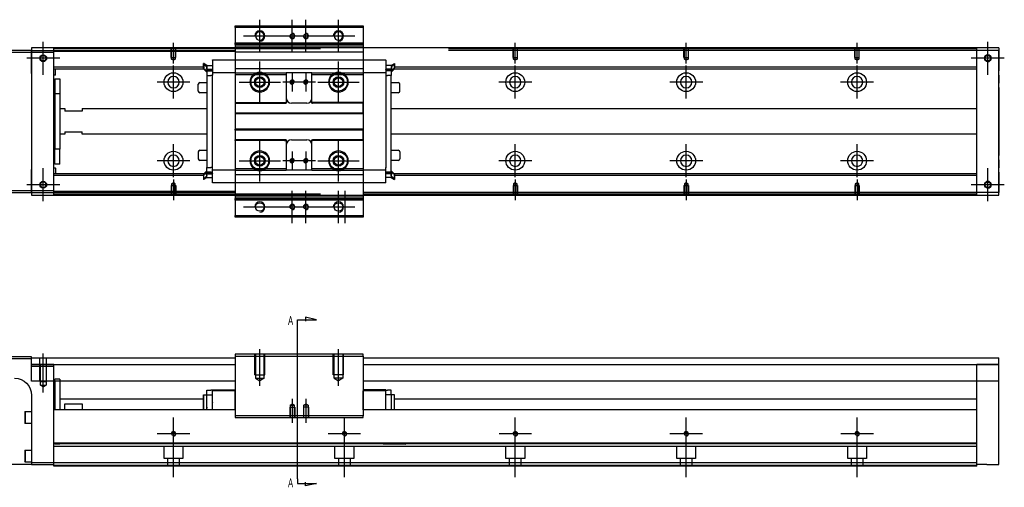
# Model space of a CAD drawing. Header units: millimetres. Extents: x -2774 to 3135, y -1571 to 860.
# Tile 11 of 15: x -2478 to -1902, y -565 to -292. Entities that reach past the tile are written whole.
import ezdxf
from ezdxf.lldxf.tags import DXFTag

# ---------------------------------------------------------------- set-up
doc = ezdxf.new("R2010")
doc.units = ezdxf.units.MM
doc.layers.get('0').update_dxf_attribs({"linetype": 'CONTINUOUS'})
doc.styles.add('CHN', font='msjhbd.ttf')
tags = doc.linetypes.add('DASHED', pattern=[25.72, 12.86, -12.86]).pattern_tags.tags
tags[6:7] = [DXFTag(74, 4), DXFTag(75, 0), DXFTag(340, '0'), DXFTag(46, 0.0), DXFTag(50, 0.0), DXFTag(44, 0.0), DXFTag(45, 0.0)]
tags[4:5] = [DXFTag(74, 4), DXFTag(75, 0), DXFTag(340, '0'), DXFTag(46, 0.0), DXFTag(50, 0.0), DXFTag(44, 0.0), DXFTag(45, 0.0)]

msp = doc.modelspace()

# ---------------------------------------------------------------- linework, layer by layer
at = {"color": 0, "ltscale": 0.2}
for p, q in [((-2337.38, -310.82), (-2337.38, -291.77)), ((-2318.38, -310.82), (-2318.38, -291.77)), ((-2310.38, -310.82), (-2310.38, -291.77)), ((-2291.38, -310.82), (-2291.38, -291.77)), ((-2464.13, -323.94), (-2464.13, -304.64)), ((-2464.13, -323.82), (-2464.13, -304.77)), ((-2387.88, -317.44), (-2387.88, -305.29)), ((-2346.91, -301.29), (-2327.86, -301.29)), ((-2327.91, -301.29), (-2308.86, -301.29)), ((-2319.91, -301.29), (-2300.86, -301.29)), ((-2300.91, -301.29), (-2281.86, -301.29)), ((-2187.88, -317.44), (-2187.88, -305.29)), ((-2087.88, -317.44), (-2087.88, -305.29)), ((-1987.88, -317.44), (-1987.88, -305.29)), ((-1911.38, -323.94), (-1911.38, -304.64)), ((-1911.38, -323.82), (-1911.38, -304.77)), ((-2454.48, -314.29), (-2473.78, -314.29)), ((-2454.61, -314.29), (-2473.66, -314.29)), ((-2337.38, -340.39), (-2337.38, -316.19)), ((-2291.38, -340.39), (-2291.38, -316.19)), ((-1901.73, -314.29), (-1921.03, -314.29)), ((-1901.86, -314.29), (-1920.91, -314.29)), ((-2387.88, -337.94), (-2387.88, -318.64)), ((-2187.88, -337.94), (-2187.88, -318.64)), ((-2087.88, -337.94), (-2087.88, -318.64)), ((-1987.88, -337.94), (-1987.88, -318.64)), ((-2378.23, -328.29), (-2397.53, -328.29)), ((-2349.48, -328.29), (-2325.28, -328.29)), ((-2312.88, -328.29), (-2323.88, -328.29)), ((-2318.38, -322.79), (-2318.38, -333.79)), ((-2304.88, -328.29), (-2315.88, -328.29)), ((-2310.38, -322.79), (-2310.38, -333.79)), ((-2303.48, -328.29), (-2279.28, -328.29)), ((-2178.23, -328.29), (-2197.53, -328.29)), ((-2078.23, -328.29), (-2097.53, -328.29)), ((-1978.23, -328.29), (-1997.53, -328.29)), ((-2337.38, -386.39), (-2337.38, -362.19)), ((-2291.38, -386.39), (-2291.38, -362.19)), ((-2387.88, -383.89), (-2387.88, -364.59)), ((-2187.88, -383.89), (-2187.88, -364.59)), ((-2087.88, -383.89), (-2087.88, -364.59)), ((-1987.88, -383.89), (-1987.88, -364.59)), ((-2378.23, -374.24), (-2397.53, -374.24)), ((-2349.48, -374.29), (-2325.28, -374.29)), ((-2312.88, -374.29), (-2323.88, -374.29)), ((-2318.38, -368.79), (-2318.38, -379.79)), ((-2304.88, -374.29), (-2315.88, -374.29)), ((-2310.38, -368.79), (-2310.38, -379.79)), ((-2303.48, -374.29), (-2279.28, -374.29)), ((-2178.23, -374.24), (-2197.53, -374.24)), ((-2078.23, -374.24), (-2097.53, -374.24)), ((-1978.23, -374.24), (-1997.53, -374.24)), ((-2464.13, -397.94), (-2464.13, -378.64)), ((-2464.13, -397.82), (-2464.13, -378.77)), ((-1911.38, -397.94), (-1911.38, -378.64)), ((-1911.38, -397.82), (-1911.38, -378.77)), ((-2387.88, -385.14), (-2387.88, -397.29)), ((-2187.88, -385.14), (-2187.88, -397.29)), ((-2087.88, -385.14), (-2087.88, -397.29)), ((-1987.88, -385.14), (-1987.88, -397.29)), ((-2454.48, -388.29), (-2473.78, -388.29)), ((-2454.61, -388.29), (-2473.66, -388.29)), ((-2318.38, -410.82), (-2318.38, -391.77)), ((-2310.38, -410.82), (-2310.38, -391.77)), ((-2291.38, -410.82), (-2291.38, -391.77)), ((-2287.38, -410.82), (-2287.38, -391.77)), ((-1901.73, -388.29), (-1921.03, -388.29)), ((-1901.86, -388.29), (-1920.91, -388.29)), ((-2346.91, -401.29), (-2327.86, -401.29)), ((-2327.91, -401.29), (-2308.86, -401.29)), ((-2319.91, -401.29), (-2300.86, -401.29)), ((-2300.91, -401.29), (-2281.86, -401.29)), ((-2464.13, -509.85), (-2464.13, -487.03)), ((-2337.38, -505.89), (-2337.38, -484.44)), ((-2291.38, -505.89), (-2291.38, -484.44)), ((-2318.38, -513.44), (-2318.38, -527.44)), ((-2310.38, -513.44), (-2310.38, -527.44)), ((-2387.88, -543.47), (-2387.88, -524.42)), ((-2287.88, -543.47), (-2287.88, -524.42)), ((-2187.88, -543.47), (-2187.88, -524.42)), ((-2087.88, -543.47), (-2087.88, -524.42)), ((-1987.88, -543.47), (-1987.88, -524.42)), ((-2378.36, -533.94), (-2397.41, -533.94)), ((-2387.88, -559.35), (-2387.88, -533.6)), ((-2278.36, -533.94), (-2297.41, -533.94)), ((-2287.88, -559.35), (-2287.88, -533.6)), ((-2178.36, -533.94), (-2197.41, -533.94)), ((-2187.88, -559.35), (-2187.88, -533.6)), ((-2078.36, -533.94), (-2097.41, -533.94)), ((-2087.88, -559.35), (-2087.88, -533.6)), ((-1978.36, -533.94), (-1997.41, -533.94)), ((-1987.88, -559.35), (-1987.88, -533.6))]:
    msp.add_line(p, q, dxfattribs=at)
at = {"color": 0, "linetype": 'Continuous'}
for p, q in [((-2351.88, -296.29), (-2351.88, -295.29)), ((-2351.88, -295.29), (-2276.88, -295.29)), ((-2351.88, -296.29), (-2351.88, -305.29)), ((-2276.88, -296.29), (-2351.88, -296.29)), ((-2276.88, -295.29), (-2276.88, -296.29)), ((-2276.88, -296.29), (-2276.88, -305.29)), ((-2351.88, -305.29), (-2276.88, -305.29)), ((-2351.88, -306.29), (-2351.88, -305.29)), ((-2276.88, -305.29), (-2276.88, -306.29)), ((-2470.88, -309.79), (-2544.88, -309.79)), ((-2544.88, -310.79), (-2470.88, -310.79)), ((-1904.88, -308.29), (-2470.88, -308.29)), ((-2470.88, -308.29), (-2470.88, -309.79)), ((-2470.88, -310.79), (-2470.88, -309.79)), ((-2470.88, -309.79), (-2470.88, -321.71)), ((-2470.88, -310.79), (-2457.88, -310.79)), ((-2470.88, -323.29), (-2470.88, -310.79)), ((-2457.88, -308.79), (-2457.88, -308.29)), ((-2301.88, -308.79), (-2457.88, -308.79)), ((-2457.88, -309.79), (-2457.88, -308.79)), ((-2457.88, -310.79), (-2457.88, -309.79)), ((-2457.88, -391.79), (-2457.88, -310.79)), ((-2351.88, -306.29), (-2351.88, -308.29)), ((-2276.88, -306.29), (-2351.88, -306.29)), ((-2351.88, -308.29), (-2351.88, -310.79)), ((-2351.88, -310.79), (-2351.88, -391.79)), ((-2276.88, -306.29), (-2276.88, -308.29)), ((-2276.88, -308.29), (-2276.88, -310.79)), ((-2276.88, -310.79), (-2276.88, -391.79)), ((-1917.88, -308.79), (-1917.88, -308.29)), ((-1917.88, -309.79), (-1917.88, -308.79)), ((-1904.88, -309.79), (-1917.88, -309.79)), ((-1917.88, -392.79), (-1917.88, -309.79)), ((-1904.88, -308.29), (-1904.88, -309.79)), ((-1904.88, -392.79), (-1904.88, -309.79)), ((-1904.88, -309.79), (-1904.88, -321.71)), ((-2470.88, -321.71), (-2470.88, -324.19)), ((-1904.88, -324.19), (-1904.88, -321.71)), ((-2470.88, -323.29), (-2470.88, -379.29)), ((-2470.88, -324.19), (-2470.88, -328.89)), ((-2351.88, -323.81), (-2351.88, -340.09)), ((-1904.88, -324.19), (-1904.88, -328.89)), ((-2470.88, -328.89), (-2470.88, -331.37)), ((-2470.88, -331.37), (-2470.88, -371.21)), ((-1904.88, -331.37), (-1904.88, -328.89)), ((-1904.88, -331.37), (-1904.88, -371.21)), ((-2470.88, -371.21), (-2470.88, -373.69)), ((-2470.88, -373.69), (-2470.88, -378.39)), ((-1904.88, -373.69), (-1904.88, -371.21)), ((-1904.88, -373.69), (-1904.88, -378.39)), ((-2470.88, -378.39), (-2470.88, -380.87)), ((-2470.88, -391.79), (-2470.88, -379.29)), ((-1904.88, -380.87), (-1904.88, -378.39)), ((-2470.88, -380.87), (-2470.88, -392.79)), ((-1904.88, -380.87), (-1904.88, -392.79)), ((-2470.88, -391.79), (-2544.88, -391.79)), ((-2544.88, -392.79), (-2470.88, -392.79)), ((-2470.88, -392.79), (-2470.88, -391.79)), ((-2457.88, -391.79), (-2470.88, -391.79)), ((-2470.88, -392.79), (-2457.88, -392.79)), ((-2470.88, -392.79), (-2470.88, -394.29)), ((-2470.88, -394.29), (-1904.88, -394.29)), ((-2457.88, -392.79), (-2457.88, -391.79)), ((-2457.88, -393.79), (-2457.88, -392.79)), ((-2301.88, -393.79), (-2457.88, -393.79)), ((-2457.88, -394.29), (-2457.88, -393.79)), ((-2351.88, -391.79), (-2351.88, -394.29)), ((-2351.88, -394.29), (-2351.88, -396.29)), ((-2351.88, -397.29), (-2351.88, -396.29)), ((-2351.88, -396.29), (-2276.88, -396.29)), ((-2351.88, -397.29), (-2351.88, -406.29)), ((-2276.88, -397.29), (-2351.88, -397.29)), ((-2276.88, -391.79), (-2276.88, -394.29)), ((-2276.88, -394.29), (-2276.88, -396.29)), ((-2276.88, -396.29), (-2276.88, -397.29)), ((-2276.88, -397.29), (-2276.88, -406.29)), ((-1904.88, -392.79), (-1917.88, -392.79)), ((-1917.88, -393.79), (-1917.88, -392.79)), ((-1917.88, -394.29), (-1917.88, -393.79)), ((-1904.88, -394.29), (-1904.88, -392.79)), ((-2351.88, -407.29), (-2351.88, -406.29)), ((-2351.88, -406.29), (-2276.88, -406.29)), ((-2276.88, -407.29), (-2351.88, -407.29)), ((-2276.88, -406.29), (-2276.88, -407.29)), ((-2470.88, -488.94), (-2544.88, -488.94)), ((-2470.88, -489.94), (-2470.88, -488.94)), ((-2470.88, -489.44), (-2351.88, -489.44)), ((-2351.88, -487.44), (-2351.88, -488.44)), ((-2276.88, -487.44), (-2351.88, -487.44)), ((-2351.88, -488.44), (-2276.88, -488.44)), ((-2351.88, -488.44), (-2351.88, -523.44)), ((-2276.88, -488.44), (-2276.88, -487.44)), ((-2276.88, -488.44), (-2276.88, -523.44)), ((-2276.88, -489.44), (-1904.88, -489.44)), ((-1904.88, -551.94), (-1904.88, -489.44)), ((-2544.88, -489.94), (-2470.88, -489.94)), ((-2470.88, -503.21), (-2470.88, -489.94)), ((-2470.88, -493.44), (-2351.88, -493.44)), ((-2276.88, -493.44), (-1904.88, -493.44)), ((-1904.88, -493.44), (-1917.88, -493.44)), ((-2351.88, -503.21), (-2470.88, -503.21)), ((-2457.88, -518.94), (-2457.88, -503.21)), ((-2457.38, -503.21), (-2457.38, -519.94)), ((-2454.38, -503.21), (-2454.38, -519.94)), ((-1904.88, -503.21), (-2276.88, -503.21)), ((-1917.88, -518.94), (-1917.88, -503.21)), ((-2470.88, -511.44), (-2470.88, -550.94)), ((-2370.23, -519.94), (-2370.23, -511.19)), ((-2370.23, -511.19), (-2370.13, -511.19)), ((-2370.13, -519.94), (-2370.13, -511.19)), ((-2370.13, -511.19), (-2368.33, -511.19)), ((-2368.33, -511.19), (-2368.33, -508.49)), ((-2368.33, -508.49), (-2366.13, -508.49)), ((-2368.33, -511.19), (-2365.13, -511.19)), ((-2368.33, -519.94), (-2368.33, -511.19)), ((-2365.13, -508.49), (-2366.13, -508.49)), ((-2365.13, -508.22), (-2351.88, -507.99)), ((-2365.13, -508.79), (-2365.13, -508.22)), ((-2351.88, -508.79), (-2365.13, -508.79)), ((-2365.13, -515.45), (-2365.13, -508.79)), ((-2351.88, -508.79), (-2351.88, -508.22)), ((-2351.88, -515.45), (-2351.88, -508.79)), ((-2263.63, -508.22), (-2276.88, -507.99)), ((-2263.63, -508.79), (-2276.88, -508.79)), ((-2276.88, -519.94), (-2276.88, -508.79)), ((-2263.63, -508.79), (-2263.63, -508.22)), ((-2263.63, -508.49), (-2262.63, -508.49)), ((-2263.63, -519.94), (-2263.63, -508.79)), ((-2260.43, -511.19), (-2263.63, -511.19)), ((-2260.43, -508.49), (-2262.63, -508.49)), ((-2260.43, -511.19), (-2260.43, -508.49)), ((-2258.63, -511.19), (-2260.43, -511.19)), ((-2260.43, -511.19), (-2260.43, -518.44)), ((-2258.63, -519.94), (-2258.63, -511.19)), ((-2258.53, -511.19), (-2258.63, -511.19)), ((-2258.53, -519.94), (-2258.53, -511.19)), ((-2454.37, -513.44), (-2370.13, -513.44)), ((-2451.38, -516.44), (-2441.38, -516.44)), ((-2451.38, -519.94), (-2451.38, -516.44)), ((-2441.38, -516.44), (-2441.38, -519.94)), ((-2365.13, -515.45), (-2365.13, -515.67)), ((-2365.13, -519.94), (-2365.13, -515.67)), ((-2351.88, -515.45), (-2351.88, -515.67)), ((-2351.88, -519.94), (-2351.88, -515.67)), ((-2258.63, -513.44), (-1917.88, -513.44)), ((-2474.88, -521.12), (-2474.63, -520.87)), ((-2474.88, -521.12), (-2474.88, -524.37)), ((-2474.63, -520.87), (-2470.88, -520.87)), ((-2474.63, -520.87), (-2474.63, -524.37)), ((-2457.88, -519.94), (-2457.88, -518.94)), ((-2351.88, -519.94), (-2457.88, -519.94)), ((-2457.88, -539.39), (-2457.88, -519.94)), ((-2276.88, -523.44), (-2351.88, -523.44)), ((-2351.88, -523.44), (-2351.88, -524.44)), ((-1917.88, -519.94), (-2276.88, -519.94)), ((-2276.88, -524.44), (-2276.88, -523.44)), ((-1917.88, -519.94), (-1917.88, -518.94)), ((-1917.88, -539.39), (-1917.88, -519.94)), ((-2474.88, -524.37), (-2474.88, -527.62)), ((-2474.63, -527.87), (-2474.88, -527.62)), ((-2474.63, -524.37), (-2474.63, -527.87)), ((-2470.88, -527.87), (-2474.63, -527.87)), ((-2351.88, -524.44), (-2276.88, -524.44)), ((-1917.88, -539.39), (-2457.88, -539.39)), ((-2457.88, -539.89), (-2457.88, -539.39)), ((-2457.88, -550.94), (-2457.88, -539.89)), ((-1917.88, -539.89), (-1917.88, -539.39)), ((-1917.88, -550.94), (-1917.88, -539.89)), ((-2474.88, -543.69), (-2474.63, -543.44)), ((-2474.88, -543.69), (-2474.88, -546.94)), ((-2474.88, -546.94), (-2474.88, -550.19)), ((-2474.63, -543.44), (-2470.88, -543.44)), ((-2474.63, -543.44), (-2474.63, -546.94)), ((-2474.63, -546.94), (-2474.63, -550.44)), ((-2470.88, -551.94), (-2530.88, -551.94)), ((-2474.63, -550.44), (-2474.88, -550.19)), ((-2470.88, -550.44), (-2474.63, -550.44)), ((-2470.88, -550.94), (-2470.88, -551.94)), ((-2457.88, -550.94), (-2470.88, -550.94)), ((-2470.88, -551.94), (-2457.88, -551.94)), ((-1917.88, -550.94), (-2457.88, -550.94)), ((-2457.88, -552.94), (-2457.88, -550.94)), ((-1917.88, -552.94), (-2457.88, -552.94)), ((-1917.88, -552.94), (-1917.88, -550.94)), ((-1911.88, -551.94), (-1917.88, -551.94)), ((-1911.88, -551.94), (-1904.88, -551.94))]:
    msp.add_line(p, q, dxfattribs=at)
at = {"color": 0, "linetype": 'DASHED'}
for p, q in [((-2470.88, -309.79), (-2351.88, -309.79)), ((-2351.88, -310.29), (-2457.88, -310.29)), ((-2276.88, -306.29), (-2351.88, -306.29)), ((-2276.88, -307.29), (-2351.88, -307.29)), ((-2276.88, -310.79), (-2351.88, -310.79)), ((-1917.88, -308.79), (-2226.88, -308.79)), ((-1917.88, -309.79), (-2226.88, -309.79)), ((-2365.13, -315.38), (-2365.13, -315.33)), ((-2365.13, -315.38), (-2365.13, -320.69)), ((-2263.63, -315.38), (-2263.63, -315.33)), ((-2263.63, -315.38), (-2263.63, -320.69)), ((-2370.13, -317.42), (-2370.23, -317.42)), ((-2370.23, -319.95), (-2370.23, -317.42)), ((-2370.23, -317.52), (-2368.33, -319.5)), ((-2370.23, -320.31), (-2370.23, -319.95)), ((-2370.23, -320.31), (-2370.13, -320.31)), ((-2370.23, -320.41), (-2370.23, -320.31)), ((-2368.33, -322.39), (-2370.23, -320.41)), ((-2368.33, -318.57), (-2370.13, -317.42)), ((-2370.13, -317.42), (-2370.13, -319.95)), ((-2370.13, -320.31), (-2370.13, -319.95)), ((-2370.13, -320.31), (-2368.33, -321.46)), ((-2368.33, -318.57), (-2365.13, -318.57)), ((-2368.33, -320.56), (-2368.33, -321.61)), ((-2368.33, -321.46), (-2365.13, -321.46)), ((-2366.13, -321.61), (-2368.33, -321.61)), ((-2368.33, -321.61), (-2368.33, -324.31)), ((-2365.13, -321.61), (-2365.63, -321.61)), ((-2365.13, -320.81), (-2365.13, -320.69)), ((-2365.13, -320.81), (-2365.13, -322.81)), ((-2365.13, -322.11), (-2365.13, -322.11)), ((-2351.88, -320.32), (-2276.88, -320.32)), ((-2260.43, -318.57), (-2263.63, -318.57)), ((-2263.62, -319.61), (-2263.63, -319.61)), ((-2263.63, -320.81), (-2263.63, -320.69)), ((-2263.63, -320.81), (-2263.63, -320.69)), ((-2263.63, -320.81), (-2263.63, -322.81)), ((-2260.43, -321.46), (-2263.63, -321.46)), ((-2263.63, -322.11), (-2263.63, -322.11)), ((-2260.31, -320.61), (-2263.62, -320.61)), ((-2260.43, -318.57), (-2258.63, -317.42)), ((-2258.53, -317.52), (-2260.43, -319.5)), ((-2258.63, -320.31), (-2260.43, -321.46)), ((-2260.43, -322.39), (-2258.53, -320.41)), ((-2260.43, -320.56), (-2260.43, -321.61)), ((-2260.43, -321.61), (-2260.43, -324.31)), ((-2258.63, -317.42), (-2258.53, -317.42)), ((-2258.63, -317.42), (-2258.63, -319.95)), ((-2258.63, -320.31), (-2258.63, -319.95)), ((-2258.53, -320.31), (-2258.63, -320.31)), ((-2258.53, -319.95), (-2258.53, -317.42)), ((-2258.53, -320.31), (-2258.53, -319.95)), ((-2258.53, -320.41), (-2258.53, -320.31)), ((-2368.33, -324.31), (-2366.13, -324.31)), ((-2365.13, -324.31), (-2366.13, -324.31)), ((-2365.13, -322.81), (-2365.13, -323.54)), ((-2365.13, -323.54), (-2365.13, -324.27)), ((-2351.88, -322.81), (-2351.88, -323.81)), ((-2322.13, -322.81), (-2321.88, -322.81)), ((-2322.13, -323.81), (-2321.88, -323.81)), ((-2321.88, -322.81), (-2321.88, -323.81)), ((-2306.88, -322.81), (-2321.88, -322.81)), ((-2306.88, -323.81), (-2306.88, -322.81)), ((-2263.63, -322.81), (-2263.63, -323.54)), ((-2263.63, -323.54), (-2263.63, -324.27)), ((-2263.63, -324.31), (-2262.63, -324.31)), ((-2260.43, -324.31), (-2262.63, -324.31)), ((-2373.38, -333.51), (-2373.38, -329.51)), ((-2373.38, -329.51), (-2373.38, -329.51)), ((-2372.38, -328.51), (-2368.33, -328.51)), ((-2351.91, -331.49), (-2351.88, -331.49)), ((-2260.43, -328.51), (-2256.38, -328.51)), ((-2255.38, -333.51), (-2255.38, -329.51)), ((-2368.33, -334.51), (-2372.38, -334.51)), ((-2256.38, -334.51), (-2260.43, -334.51)), ((-2351.88, -340.09), (-2351.88, -340.64)), ((-2351.88, -340.64), (-2351.88, -346.29)), ((-2276.88, -340.09), (-2276.88, -340.64)), ((-2276.88, -346.29), (-2276.88, -340.64)), ((-2351.88, -346.29), (-2351.88, -346.84)), ((-2351.88, -346.84), (-2351.88, -355.74)), ((-2276.88, -346.84), (-2276.88, -346.29)), ((-2351.88, -356.29), (-2351.88, -355.74)), ((-2351.88, -356.29), (-2351.88, -361.94)), ((-2276.88, -355.74), (-2276.88, -356.29)), ((-2276.88, -361.94), (-2276.88, -356.29)), ((-2351.88, -362.49), (-2351.88, -361.94)), ((-2351.88, -362.49), (-2351.88, -378.77)), ((-2276.88, -361.94), (-2290.63, -361.94)), ((-2276.88, -361.94), (-2276.88, -362.49)), ((-2276.88, -362.49), (-2276.88, -378.77)), ((-2372.38, -368.07), (-2368.33, -368.07)), ((-2373.38, -369.07), (-2373.38, -373.07)), ((-2368.33, -374.07), (-2372.38, -374.07)), ((-2368.33, -380.19), (-2370.23, -382.17)), ((-2368.33, -380.97), (-2368.33, -378.27)), ((-2368.33, -378.27), (-2366.13, -378.27)), ((-2365.13, -378.27), (-2366.13, -378.27)), ((-2365.13, -379.04), (-2365.13, -378.31)), ((-2365.13, -379.77), (-2365.13, -379.04)), ((-2365.13, -381.77), (-2365.13, -379.77)), ((-2351.88, -378.77), (-2351.88, -379.77)), ((-2306.88, -379.77), (-2306.88, -378.77)), ((-2276.88, -378.77), (-2276.88, -379.77)), ((-2263.63, -379.77), (-2263.63, -378.27)), ((-2263.63, -381.77), (-2263.63, -379.77)), ((-2260.43, -380.19), (-2258.53, -382.17)), ((-2370.23, -382.17), (-2370.23, -382.27)), ((-2370.23, -382.27), (-2370.23, -382.63)), ((-2370.23, -382.27), (-2370.13, -382.27)), ((-2370.23, -382.63), (-2370.23, -385.17)), ((-2370.23, -385.07), (-2368.33, -383.09)), ((-2370.13, -385.17), (-2370.23, -385.17)), ((-2370.13, -382.27), (-2368.33, -381.12)), ((-2370.13, -382.27), (-2370.13, -382.63)), ((-2370.13, -385.17), (-2370.13, -382.63)), ((-2368.33, -384.01), (-2370.13, -385.17)), ((-2368.45, -381.97), (-2365.14, -381.97)), ((-2368.33, -382.03), (-2368.33, -380.97)), ((-2366.13, -380.97), (-2368.33, -380.97)), ((-2368.33, -381.12), (-2365.13, -381.12)), ((-2368.33, -384.01), (-2365.13, -384.01)), ((-2365.13, -380.97), (-2365.63, -380.97)), ((-2365.13, -380.47), (-2365.13, -380.47)), ((-2365.13, -387.2), (-2365.13, -381.77)), ((-2365.13, -381.77), (-2365.13, -381.89)), ((-2263.63, -380.47), (-2263.63, -380.47)), ((-2263.63, -380.97), (-2263.13, -380.97)), ((-2260.43, -381.12), (-2263.63, -381.12)), ((-2263.63, -381.77), (-2263.63, -381.89)), ((-2263.63, -381.77), (-2263.63, -381.89)), ((-2260.31, -381.97), (-2263.62, -381.97)), ((-2260.43, -382.03), (-2260.43, -380.97)), ((-2258.63, -382.27), (-2260.43, -381.12)), ((-2258.63, -382.27), (-2258.63, -382.63)), ((-2258.53, -382.27), (-2258.63, -382.27)), ((-2258.53, -382.17), (-2258.53, -382.27)), ((-2258.53, -382.27), (-2258.53, -382.63)), ((-2365.13, -387.2), (-2365.13, -387.25)), ((-1917.88, -392.79), (-2276.88, -392.79)), ((-1917.88, -393.79), (-2276.88, -393.79)), ((-2457.88, -493.44), (-2470.88, -493.44)), ((-2365.13, -518.96), (-2365.13, -518.94)), ((-1917.88, -541.44), (-2457.88, -541.44)), ((-2454.38, -539.94), (-2457.38, -539.94)), ((-2393.38, -548.44), (-2393.38, -541.44)), ((-2382.38, -541.44), (-2382.38, -548.44)), ((-2293.38, -548.44), (-2293.38, -541.44)), ((-2282.38, -541.44), (-2282.38, -548.44)), ((-2265.13, -539.71), (-2251.88, -539.94)), ((-2193.38, -548.44), (-2193.38, -541.44)), ((-2182.38, -541.44), (-2182.38, -548.44)), ((-2093.38, -548.44), (-2093.38, -541.44)), ((-2082.38, -541.44), (-2082.38, -548.44)), ((-1993.38, -548.44), (-1993.38, -541.44)), ((-1982.38, -541.44), (-1982.38, -548.44)), ((-1917.88, -552.44), (-2457.88, -552.44)), ((-2382.38, -548.44), (-2393.38, -548.44)), ((-2391.18, -552.94), (-2391.18, -548.44)), ((-2384.58, -548.44), (-2384.58, -552.94)), ((-2282.38, -548.44), (-2293.38, -548.44)), ((-2291.18, -552.94), (-2291.18, -548.44)), ((-2284.58, -548.44), (-2284.58, -552.94)), ((-2182.38, -548.44), (-2193.38, -548.44)), ((-2191.18, -552.94), (-2191.18, -548.44)), ((-2184.58, -548.44), (-2184.58, -552.94)), ((-2082.38, -548.44), (-2093.38, -548.44)), ((-2091.18, -552.94), (-2091.18, -548.44)), ((-2084.58, -548.44), (-2084.58, -552.94)), ((-1982.38, -548.44), (-1993.38, -548.44)), ((-1991.18, -552.94), (-1991.18, -548.44)), ((-1984.58, -548.44), (-1984.58, -552.94))]:
    msp.add_line(p, q, dxfattribs=at)
at = {"color": 0, "linetype": 'DASHED', "ltscale": 0.1}
for p, q in [((-2389.18, -313.79), (-2389.18, -308.79)), ((-2388.96, -314.79), (-2388.96, -308.79)), ((-2386.81, -308.79), (-2386.81, -314.79)), ((-2386.58, -313.79), (-2386.58, -308.79)), ((-2189.18, -313.79), (-2189.18, -308.79)), ((-2188.96, -314.79), (-2188.96, -308.79)), ((-2186.81, -308.79), (-2186.81, -314.79)), ((-2186.58, -313.79), (-2186.58, -308.79)), ((-2089.18, -313.79), (-2089.18, -308.79)), ((-2088.96, -314.79), (-2088.96, -308.79)), ((-2086.81, -308.79), (-2086.81, -314.79)), ((-2086.58, -313.79), (-2086.58, -308.79)), ((-1989.18, -313.79), (-1989.18, -308.79)), ((-1988.96, -314.79), (-1988.96, -308.79)), ((-1986.81, -308.79), (-1986.81, -314.79)), ((-1986.58, -313.79), (-1986.58, -308.79)), ((-2389.18, -313.79), (-2386.58, -313.79)), ((-2387.88, -315.43), (-2388.96, -314.79)), ((-2388.96, -314.79), (-2386.81, -314.79)), ((-2386.81, -314.79), (-2387.88, -315.43)), ((-2189.18, -313.79), (-2186.58, -313.79)), ((-2187.88, -315.43), (-2188.96, -314.79)), ((-2188.96, -314.79), (-2186.81, -314.79)), ((-2186.81, -314.79), (-2187.88, -315.43)), ((-2089.18, -313.79), (-2086.58, -313.79)), ((-2087.88, -315.43), (-2088.96, -314.79)), ((-2088.96, -314.79), (-2086.81, -314.79)), ((-2086.81, -314.79), (-2087.88, -315.43)), ((-1989.18, -313.79), (-1986.58, -313.79)), ((-1987.88, -315.43), (-1988.96, -314.79)), ((-1988.96, -314.79), (-1986.81, -314.79)), ((-1986.81, -314.79), (-1987.88, -315.43)), ((-2389.18, -388.79), (-2386.58, -388.79)), ((-2389.18, -388.79), (-2389.18, -393.79)), ((-2387.88, -387.15), (-2388.96, -387.79)), ((-2388.96, -387.79), (-2388.96, -393.79)), ((-2388.96, -387.79), (-2386.81, -387.79)), ((-2386.81, -387.79), (-2387.88, -387.15)), ((-2386.81, -393.79), (-2386.81, -387.79)), ((-2386.58, -388.79), (-2386.58, -393.79)), ((-2189.18, -388.79), (-2186.58, -388.79)), ((-2189.18, -388.79), (-2189.18, -393.79)), ((-2187.88, -387.15), (-2188.96, -387.79)), ((-2188.96, -387.79), (-2188.96, -393.79)), ((-2188.96, -387.79), (-2186.81, -387.79)), ((-2186.81, -387.79), (-2187.88, -387.15)), ((-2186.81, -393.79), (-2186.81, -387.79)), ((-2186.58, -388.79), (-2186.58, -393.79)), ((-2089.18, -388.79), (-2086.58, -388.79)), ((-2089.18, -388.79), (-2089.18, -393.79)), ((-2087.88, -387.15), (-2088.96, -387.79)), ((-2088.96, -387.79), (-2088.96, -393.79)), ((-2088.96, -387.79), (-2086.81, -387.79)), ((-2086.81, -387.79), (-2087.88, -387.15)), ((-2086.81, -393.79), (-2086.81, -387.79)), ((-2086.58, -388.79), (-2086.58, -393.79)), ((-1989.18, -388.79), (-1986.58, -388.79)), ((-1989.18, -388.79), (-1989.18, -393.79)), ((-1987.88, -387.15), (-1988.96, -387.79)), ((-1988.96, -387.79), (-1988.96, -393.79)), ((-1988.96, -387.79), (-1986.81, -387.79)), ((-1986.81, -387.79), (-1987.88, -387.15)), ((-1986.81, -393.79), (-1986.81, -387.79)), ((-1986.58, -388.79), (-1986.58, -393.79)), ((-2457.88, -494.44), (-2457.88, -493.44)), ((-2319.88, -518.44), (-2316.88, -518.44)), ((-2319.88, -518.44), (-2319.88, -524.44)), ((-2319.63, -517.13), (-2318.38, -516.41)), ((-2319.63, -517.13), (-2319.63, -524.44)), ((-2319.63, -517.13), (-2317.13, -517.13)), ((-2317.13, -517.13), (-2318.38, -516.41)), ((-2317.13, -524.44), (-2317.13, -517.13)), ((-2316.88, -518.44), (-2316.88, -524.44)), ((-2308.88, -518.44), (-2311.88, -518.44)), ((-2311.88, -518.44), (-2311.88, -524.44)), ((-2311.63, -517.13), (-2310.38, -516.41)), ((-2311.63, -524.44), (-2311.63, -517.13)), ((-2309.13, -517.13), (-2311.63, -517.13)), ((-2309.13, -517.13), (-2310.38, -516.41)), ((-2309.13, -517.13), (-2309.13, -524.44)), ((-2308.88, -518.44), (-2308.88, -524.44))]:
    msp.add_line(p, q, dxfattribs=at)
at = {"color": 0, "linetype": 'DASHED', "ltscale": 0.6}
for p, q in [((-2365.13, -315.33), (-2263.63, -315.33)), ((-2370.23, -319.61), (-2457.88, -319.61)), ((-2370.23, -320.61), (-2457.88, -320.61)), ((-2456.88, -323.94), (-2456.88, -320.61)), ((-2368.45, -320.61), (-2365.14, -320.61)), ((-1917.88, -319.61), (-2258.53, -319.61)), ((-1917.88, -320.61), (-2258.53, -320.61)), ((-2457.08, -324.14), (-2457.88, -324.14)), ((-2457.38, -326.29), (-2454.38, -326.29)), ((-2457.38, -326.29), (-2457.38, -335.04)), ((-2454.38, -326.29), (-2454.38, -335.04)), ((-2368.33, -324.31), (-2368.33, -378.27)), ((-2351.88, -322.81), (-2365.13, -322.81)), ((-2365.13, -378.31), (-2365.13, -324.27)), ((-2321.88, -323.81), (-2321.88, -340.09)), ((-2306.88, -322.81), (-2276.88, -322.81)), ((-2306.88, -323.81), (-2276.88, -323.81)), ((-2306.88, -340.09), (-2306.88, -323.81)), ((-2276.88, -322.81), (-2276.88, -323.81)), ((-2263.63, -322.81), (-2276.88, -322.81)), ((-2263.63, -324.27), (-2263.63, -378.31)), ((-2260.43, -381.12), (-2260.43, -324.31)), ((-2457.88, -336.89), (-2457.38, -336.89)), ((-2457.38, -339.89), (-2457.88, -339.89)), ((-2454.38, -335.04), (-2457.38, -335.04)), ((-2457.38, -335.04), (-2457.38, -367.54)), ((-2454.38, -335.04), (-2454.38, -367.54)), ((-2454.38, -343.79), (-2451.38, -343.79)), ((-2451.38, -343.79), (-2451.38, -345.29)), ((-2441.38, -345.29), (-2451.38, -345.29)), ((-2441.38, -343.79), (-2368.33, -343.79)), ((-2441.38, -343.79), (-2441.38, -345.29)), ((-2351.88, -340.09), (-2322.99, -340.09)), ((-2351.88, -340.64), (-2321.88, -340.64)), ((-2321.88, -340.09), (-2321.88, -340.64)), ((-2309.88, -340.64), (-2318.88, -340.64)), ((-2306.88, -340.64), (-2306.88, -340.09)), ((-2306.88, -340.64), (-2306.63, -340.64)), ((-2290.63, -340.64), (-2306.63, -340.64)), ((-2276.88, -340.64), (-2290.63, -340.64)), ((-2260.43, -343.79), (-1917.88, -343.79)), ((-2351.88, -346.29), (-2276.88, -346.29)), ((-2276.88, -346.84), (-2351.88, -346.84)), ((-2276.88, -355.74), (-2351.88, -355.74)), ((-2276.88, -356.29), (-2351.88, -356.29)), ((-2457.88, -362.7), (-2457.38, -362.7)), ((-2451.38, -358.79), (-2454.38, -358.79)), ((-2451.38, -357.29), (-2441.38, -357.29)), ((-2451.38, -357.29), (-2451.38, -358.79)), ((-2441.38, -358.79), (-2441.38, -357.29)), ((-2368.33, -358.79), (-2441.38, -358.79)), ((-2321.88, -361.94), (-2351.88, -361.94)), ((-2322.99, -362.49), (-2351.88, -362.49)), ((-2321.88, -361.94), (-2321.88, -362.49)), ((-2321.88, -362.49), (-2321.88, -378.77)), ((-2318.88, -361.94), (-2309.88, -361.94)), ((-2306.88, -362.49), (-2306.88, -361.94)), ((-2306.88, -378.77), (-2306.88, -362.49)), ((-2290.63, -361.94), (-2306.63, -361.94)), ((-1917.88, -358.79), (-2260.43, -358.79)), ((-2457.38, -365.7), (-2457.88, -365.7)), ((-2454.38, -367.54), (-2457.38, -367.54)), ((-2457.38, -376.29), (-2457.38, -367.54)), ((-2454.38, -376.29), (-2454.38, -367.54)), ((-2260.43, -368.07), (-2256.38, -368.07)), ((-2256.38, -374.07), (-2260.43, -374.07)), ((-2255.38, -369.07), (-2255.38, -373.07)), ((-2255.38, -373.07), (-2255.38, -373.07)), ((-2457.88, -378.45), (-2457.08, -378.45)), ((-2454.38, -376.29), (-2457.38, -376.29)), ((-2456.88, -378.65), (-2456.88, -381.97)), ((-2351.92, -379.77), (-2365.13, -379.77)), ((-2322.13, -378.77), (-2321.88, -378.77)), ((-2322.13, -379.77), (-2321.88, -379.77)), ((-2321.88, -378.77), (-2321.88, -379.77)), ((-2306.88, -379.77), (-2321.88, -379.77)), ((-2306.88, -378.77), (-2276.88, -378.77)), ((-2306.88, -379.77), (-2276.88, -379.77)), ((-2263.63, -379.77), (-2276.88, -379.77)), ((-2370.23, -381.97), (-2457.88, -381.97)), ((-2370.23, -382.97), (-2457.88, -382.97)), ((-2351.88, -382.26), (-2276.88, -382.26)), ((-2351.88, -382.28), (-2276.88, -382.28)), ((-2263.63, -387.2), (-2263.63, -381.89)), ((-2260.43, -384.01), (-2263.63, -384.01)), ((-2258.53, -385.07), (-2260.43, -383.09)), ((-2260.43, -384.01), (-2258.63, -385.17)), ((-1917.88, -381.97), (-2258.63, -381.97)), ((-2258.63, -385.17), (-2258.63, -382.63)), ((-1917.88, -382.97), (-2258.63, -382.97)), ((-2258.63, -385.17), (-2258.53, -385.17)), ((-2258.53, -382.63), (-2258.53, -385.17)), ((-2263.63, -387.25), (-2365.13, -387.25)), ((-2263.63, -387.2), (-2263.63, -387.25)), ((-2351.88, -392.29), (-2457.88, -392.29)), ((-2351.88, -392.79), (-2457.88, -392.79)), ((-2351.88, -395.29), (-2276.88, -395.29))]:
    msp.add_line(p, q, dxfattribs=at)
at = {"color": 0}
for p, q in [((-2304.13, -467.24), (-2310.72, -465.8)), ((-2310.72, -465.8), (-2310.72, -468.03)), ((-2315.28, -467.24), (-2304.13, -467.24)), ((-2315.28, -469.87), (-2315.28, -467.24)), ((-2315.28, -560.36), (-2315.28, -469.87)), ((-2289.61, -501.75), (-2289.61, -501.75)), ((-2315.28, -560.36), (-2315.28, -563)), ((-2315.28, -563), (-2304.13, -563)), ((-2310.72, -564.43), (-2310.72, -562.2)), ((-2304.13, -563), (-2310.72, -564.43))]:
    msp.add_line(p, q, dxfattribs=at)
at = {"color": 0, "linetype": 'DASHED', "ltscale": 0.2}
for p, q in [((-2466.13, -503.44), (-2466.13, -489.44)), ((-2462.13, -503.44), (-2462.13, -489.44)), ((-2470.88, -494.44), (-2457.88, -494.44)), ((-2465.78, -505.44), (-2465.78, -493.44)), ((-2462.48, -493.44), (-2462.48, -505.44)), ((-2457.88, -503.21), (-2457.88, -493.44)), ((-1917.88, -503.21), (-1917.88, -493.44)), ((-2466.13, -503.44), (-2462.13, -503.44)), ((-2465.78, -505.44), (-2462.48, -505.44)), ((-2464.13, -506.39), (-2465.78, -505.44)), ((-2464.13, -506.39), (-2462.48, -505.44)), ((-2454.38, -501.94), (-2457.38, -501.94)), ((-2457.38, -503.21), (-2457.38, -501.94)), ((-2454.38, -501.94), (-2454.38, -503.21))]:
    msp.add_line(p, q, dxfattribs=at)
at = {"color": 0, "linetype": 'DASHED', "ltscale": 0.3}
for p, q in [((-2340.38, -499.44), (-2340.38, -487.44)), ((-2339.88, -487.44), (-2339.88, -501.44)), ((-2334.88, -501.44), (-2334.88, -487.44)), ((-2334.38, -499.44), (-2334.38, -487.44)), ((-2294.38, -499.44), (-2294.38, -487.44)), ((-2293.88, -501.44), (-2293.88, -487.44)), ((-2288.88, -487.44), (-2288.88, -501.44)), ((-2288.38, -499.44), (-2288.38, -487.44)), ((-2340.38, -499.44), (-2334.38, -499.44)), ((-2288.38, -499.44), (-2294.38, -499.44)), ((-2339.88, -501.44), (-2334.88, -501.44)), ((-2339.88, -501.44), (-2337.38, -502.89)), ((-2334.88, -501.44), (-2337.38, -502.89)), ((-2288.88, -501.44), (-2293.88, -501.44)), ((-2293.88, -501.44), (-2291.38, -502.89)), ((-2288.88, -501.44), (-2291.38, -502.89))]:
    msp.add_line(p, q, dxfattribs=at)
at = {"color": 0, "linetype": 'Continuous', "extrusion": (0, 0, -1)}
for centre in [(2337.38, -301.29), (2291.38, -301.29)]:
    msp.add_circle(centre, 2.5, dxfattribs=at)
at = {"color": 0, "linetype": 'DASHED', "extrusion": (0, 0, -1)}
for centre, radius in [((2318.38, -301.29), 1.25), ((2310.38, -301.29), 1.25), ((2337.38, -328.29), 5.75), ((2291.38, -328.29), 5.75), ((2318.38, -328.29), 1.05), ((2310.38, -328.29), 1.05), ((2337.38, -374.29), 5.75), ((2291.38, -374.29), 5.75), ((2318.38, -374.29), 1.05), ((2310.38, -374.29), 1.05)]:
    msp.add_circle(centre, radius, dxfattribs=at)
at = {"color": 0, "linetype": 'Continuous'}
for centre, radius in [((-2464.13, -314.29), 2), ((-2464.13, -314.29), 1.65), ((-1911.38, -314.29), 2), ((-1911.38, -314.29), 1.65), ((-2464.13, -388.29), 2), ((-1911.38, -388.29), 2), ((-1911.38, -388.29), 1.65), ((-2337.38, -401.29), 2.5), ((-2291.38, -401.29), 2.5), ((-2387.88, -533.94), 1.07), ((-2287.88, -533.94), 1.07), ((-2187.88, -533.94), 1.07), ((-2087.88, -533.94), 1.07), ((-1987.88, -533.94), 1.07)]:
    msp.add_circle(centre, radius, dxfattribs=at)
at = {"color": 0, "linetype": 'DASHED', "ltscale": 0.6}
for centre in [(-2387.88, -328.29), (-2187.88, -328.29), (-2087.88, -328.29), (-1987.88, -328.29), (-2387.88, -374.24), (-2187.88, -374.24), (-2087.88, -374.24), (-1987.88, -374.24)]:
    msp.add_circle(centre, 5.5, dxfattribs=at)
at = {"color": 0, "linetype": 'DASHED', "ltscale": 0.6, "extrusion": (0, 0, -1)}
for centre in [(2387.88, -328.29), (2187.88, -328.29), (2087.88, -328.29), (1987.88, -328.29)]:
    msp.add_circle(centre, 3.3, dxfattribs=at)
at = {"color": 0, "linetype": 'DASHED'}
for centre, radius in [((-2337.38, -328.29), 5.25), ((-2337.38, -328.29), 3.15), ((-2337.38, -328.29), 2.5), ((-2291.38, -328.29), 5.25), ((-2291.38, -328.29), 3.15), ((-2291.38, -328.29), 2.5), ((-2337.38, -374.29), 5.25), ((-2337.38, -374.29), 3.15), ((-2337.38, -374.29), 2.5), ((-2291.38, -374.29), 5.25), ((-2291.38, -374.29), 3.15), ((-2291.38, -374.29), 2.5)]:
    msp.add_circle(centre, radius, dxfattribs=at)
at = {"color": 0, "linetype": 'DASHED', "ltscale": 0.6, "extrusion": (-6.12303e-17, 0, -1)}
for centre in [(2387.88, -374.24), (2187.88, -374.24), (2087.88, -374.24), (1987.88, -374.24)]:
    msp.add_circle(centre, 3.3, dxfattribs=at)
at = {"color": 0, "linetype": 'Continuous', "extrusion": (-6.12303e-17, 0, -1)}
msp.add_circle((2464.13, -388.29), 1.65, dxfattribs=at)
at = {"color": 0, "linetype": 'DASHED', "ltscale": 0.2}
for centre in [(-2318.38, -401.29), (-2310.38, -401.29)]:
    msp.add_circle(centre, 1.25, dxfattribs=at)
at = {"color": 0}
for centre, radius in [((-2337.38, -301.29), 3), ((-2291.38, -301.29), 3), ((-1911.38, -314.29), 2), ((-1911.38, -388.29), 2), ((-2337.38, -401.29), 3), ((-2291.38, -401.29), 3), ((-2387.88, -533.94), 1.3), ((-2287.88, -533.94), 1.3), ((-2187.88, -533.94), 1.3), ((-2087.88, -533.94), 1.3), ((-1987.88, -533.94), 1.3)]:
    msp.add_arc(centre, radius, 270, 180, dxfattribs=at)
at = {"color": 0, "linetype": 'DASHED', "ltscale": 0.2}
for centre, start, end in [((-2318.38, -301.29), 180, 90), ((-2310.38, -301.29), 180, 90), ((-2318.38, -401.29), 270, 180), ((-2310.38, -401.29), 270, 180)]:
    msp.add_arc(centre, 1.5, start, end, dxfattribs=at)
at = {"color": 0, "linetype": 'DASHED', "ltscale": 0.6}
for centre, radius, start, end in [((-2457.08, -323.94), 0.2, 270, 0), ((-2318.88, -337.64), 3, 180, 270), ((-2309.88, -337.64), 3, 270, 360), ((-2318.88, -364.94), 3, 90, 180), ((-2309.88, -364.94), 3, 0, 90), ((-2256.38, -369.07), 1, 0, 90), ((-2256.38, -373.07), 1, 270, 0), ((-2457.08, -378.65), 0.2, 0, 90)]:
    msp.add_arc(centre, radius, start, end, dxfattribs=at)
at = {"color": 0, "linetype": 'DASHED'}
for centre, radius, start, end in [((-2337.38, -328.29), 3, 0, 270), ((-2318.38, -328.29), 1.3, 0, 270), ((-2310.38, -328.29), 1.3, 0, 270), ((-2291.38, -328.29), 3, 0, 270), ((-2372.38, -329.51), 1, 90, 180), ((-2372.38, -333.51), 1, 180, 270), ((-2256.38, -329.51), 1, 0, 90), ((-2256.38, -333.51), 1, 270, 0), ((-2372.38, -369.07), 1, 90, 180), ((-2372.38, -373.07), 1, 180, 270), ((-2337.38, -374.29), 3, 0, 270), ((-2318.38, -374.29), 1.3, 0, 270), ((-2310.38, -374.29), 1.3, 0, 270), ((-2291.38, -374.29), 3, 0, 270)]:
    msp.add_arc(centre, radius, start, end, dxfattribs=at)
at = {"color": 0, "linetype": 'Continuous', "extrusion": (0, 0, -1)}
msp.add_arc((2480.88, -511.44), 10, 90, 180, dxfattribs=at)
at = {"color": 0, "linetype": 'Continuous'}
for points in [[(-2301.88, -308.29), (-2457.88, -308.29)], [(-1917.88, -308.29), (-2226.88, -308.29)], [(-2301.88, -394.29), (-2457.88, -394.29)], [(-1917.88, -394.29), (-2226.88, -394.29)], [(-2368.33, -518.44), (-2368.33, -518.94)], [(-2260.43, -518.44), (-2260.43, -519.94)], [(-1917.88, -539.89), (-2457.88, -539.89)]]:
    msp.add_open_spline(points, degree=1, dxfattribs=at)
at = {"color": 0, "linetype": 'DASHED'}
for points, knots in [([(-2368.33, -318.57), (-2368.32, -318.59), (-2368.32, -318.66), (-2368.34, -318.88), (-2368.36, -319.03), (-2368.41, -319.41), (-2368.43, -319.65), (-2368.47, -320.01), (-2368.48, -320.13), (-2368.49, -320.26)], [0, 0, 0, 0, 0.287722, 0.287722, 0.57524, 0.57524, 0.866218, 0.866218, 1, 1, 1, 1]), ([(-2368.49, -320.39), (-2368.49, -320.37), (-2368.49, -320.35), (-2368.49, -320.31), (-2368.49, -320.28), (-2368.49, -320.26)], [0, 0, 0, 0, 0.477374, 0.477374, 1, 1, 1, 1]), ([(-2368.45, -320.62), (-2368.44, -320.7), (-2368.43, -320.78), (-2368.4, -320.98), (-2368.38, -321.1), (-2368.35, -321.3), (-2368.34, -321.37), (-2368.33, -321.44), (-2368.33, -321.46), (-2368.33, -321.46)], [0, 0, 0, 0, 0.160093, 0.160093, 0.46629, 0.46629, 0.769268, 0.769268, 1, 1, 1, 1]), ([(-2260.43, -318.57), (-2260.44, -318.59), (-2260.44, -318.66), (-2260.42, -318.88), (-2260.4, -319.03), (-2260.36, -319.41), (-2260.33, -319.65), (-2260.29, -320.01), (-2260.28, -320.13), (-2260.27, -320.26)], [0, 0, 0, 0, 0.287722, 0.287722, 0.57524, 0.57524, 0.866218, 0.866218, 1, 1, 1, 1]), ([(-2260.31, -320.62), (-2260.32, -320.7), (-2260.33, -320.78), (-2260.36, -320.98), (-2260.38, -321.1), (-2260.41, -321.3), (-2260.42, -321.37), (-2260.43, -321.44), (-2260.43, -321.46), (-2260.43, -321.46)], [0, 0, 0, 0, 0.160093, 0.160093, 0.46629, 0.46629, 0.769268, 0.769268, 1, 1, 1, 1]), ([(-2260.27, -320.39), (-2260.27, -320.37), (-2260.27, -320.35), (-2260.27, -320.31), (-2260.27, -320.28), (-2260.27, -320.26)], [0, 0, 0, 0, 0.477374, 0.477374, 1, 1, 1, 1]), ([(-2368.49, -382.19), (-2368.49, -382.21), (-2368.49, -382.23), (-2368.49, -382.28), (-2368.49, -382.3), (-2368.49, -382.32)], [0, 0, 0, 0, 0.477374, 0.477374, 1, 1, 1, 1]), ([(-2368.33, -384.01), (-2368.32, -383.99), (-2368.32, -383.93), (-2368.34, -383.7), (-2368.36, -383.55), (-2368.41, -383.17), (-2368.43, -382.94), (-2368.47, -382.57), (-2368.48, -382.45), (-2368.49, -382.32)], [0, 0, 0, 0, 0.287722, 0.287722, 0.57524, 0.57524, 0.866218, 0.866218, 1, 1, 1, 1]), ([(-2368.45, -381.96), (-2368.44, -381.88), (-2368.43, -381.81), (-2368.4, -381.6), (-2368.38, -381.48), (-2368.35, -381.29), (-2368.34, -381.21), (-2368.33, -381.14), (-2368.33, -381.12), (-2368.33, -381.12)], [0, 0, 0, 0, 0.160093, 0.160093, 0.46629, 0.46629, 0.769268, 0.769268, 1, 1, 1, 1]), ([(-2260.31, -381.96), (-2260.32, -381.88), (-2260.33, -381.81), (-2260.36, -381.6), (-2260.38, -381.48), (-2260.41, -381.29), (-2260.42, -381.21), (-2260.43, -381.14), (-2260.43, -381.12), (-2260.43, -381.12)], [0, 0, 0, 0, 0.160093, 0.160093, 0.46629, 0.46629, 0.769268, 0.769268, 1, 1, 1, 1]), ([(-2260.27, -382.19), (-2260.27, -382.21), (-2260.27, -382.23), (-2260.27, -382.28), (-2260.27, -382.3), (-2260.27, -382.32)], [0, 0, 0, 0, 0.477374, 0.477374, 1, 1, 1, 1])]:
    msp.add_open_spline(points, degree=3, knots=knots, dxfattribs=at)
for points, degree in [([(-2368.49, -320.26), (-2368.47, -320.08), (-2368.46, -319.9), (-2368.44, -319.74)], 3), ([(-2368.49, -320.39), (-2368.48, -320.47), (-2368.46, -320.55), (-2368.45, -320.62)], 3), ([(-2368.33, -321.61), (-2367.33, -321.61)], 1), ([(-2367.33, -321.61), (-2365.13, -321.61)], 1), ([(-2260.43, -321.61), (-2263.63, -321.61)], 1), ([(-2260.27, -320.26), (-2260.29, -320.08), (-2260.3, -319.9), (-2260.32, -319.74)], 3), ([(-2260.27, -320.39), (-2260.29, -320.47), (-2260.3, -320.55), (-2260.31, -320.62)], 3), ([(-2338.13, -378.77), (-2337.13, -378.77)], 1), ([(-2338.13, -379.77), (-2337.13, -379.77)], 1), ([(-2368.49, -382.19), (-2368.48, -382.11), (-2368.46, -382.04), (-2368.45, -381.96)], 3), ([(-2368.49, -382.32), (-2368.47, -382.5), (-2368.46, -382.68), (-2368.44, -382.84)], 3), ([(-2368.33, -380.97), (-2367.33, -380.97)], 1), ([(-2367.33, -380.97), (-2365.13, -380.97)], 1), ([(-2260.43, -380.97), (-2263.63, -380.97)], 1), ([(-2260.27, -382.19), (-2260.29, -382.11), (-2260.3, -382.04), (-2260.31, -381.96)], 3)]:
    msp.add_open_spline(points, degree=degree, dxfattribs=at)
for points in [[(-2368.33, -319.5), (-2368.33, -319.54), (-2368.33, -320.56)], [(-2260.43, -319.5), (-2260.43, -319.54), (-2260.43, -320.56)], [(-2368.33, -383.09), (-2368.33, -383.04), (-2368.33, -382.03)], [(-2260.43, -383.09), (-2260.43, -383.04), (-2260.43, -382.03)]]:
    msp.add_rational_spline(points, [1, 0.817576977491, 1], degree=2, dxfattribs=at)
at = {"color": 0, "linetype": 'DASHED', "ltscale": 0.6}
for points in [[(-2351.88, -322.81), (-2322.13, -322.81)], [(-2351.88, -323.81), (-2322.13, -323.81)], [(-2322.99, -340.09), (-2321.99, -340.09)], [(-2321.88, -340.09), (-2321.99, -340.09)], [(-2306.88, -340.09), (-2306.63, -340.09)], [(-2290.63, -340.09), (-2306.63, -340.09)], [(-2276.88, -340.09), (-2290.63, -340.09)], [(-2322.99, -362.49), (-2321.99, -362.49)], [(-2321.88, -362.49), (-2321.99, -362.49)], [(-2306.88, -361.94), (-2306.63, -361.94)], [(-2306.88, -362.49), (-2306.63, -362.49)], [(-2290.63, -362.49), (-2306.63, -362.49)], [(-2276.88, -362.49), (-2290.63, -362.49)], [(-2351.88, -378.77), (-2338.13, -378.77)], [(-2351.88, -379.77), (-2338.13, -379.77)], [(-2337.13, -378.77), (-2322.13, -378.77)], [(-2337.13, -379.77), (-2322.13, -379.77)]]:
    msp.add_open_spline(points, degree=1, dxfattribs=at)
msp.add_open_spline([(-2260.43, -384.01), (-2260.44, -383.99), (-2260.44, -383.93), (-2260.42, -383.7), (-2260.4, -383.55), (-2260.36, -383.17), (-2260.33, -382.94), (-2260.29, -382.57), (-2260.28, -382.45), (-2260.27, -382.32)], degree=3, knots=[0, 0, 0, 0, 0.287722, 0.287722, 0.57524, 0.57524, 0.866218, 0.866218, 1, 1, 1, 1], dxfattribs=at)

# ---------------------------------------------------------------- texts
at = {"color": 0, "style": 'CHN', "width": 0.7}
for p in [(-2320.9, -470.37), (-2320.9, -565.22)]:
    msp.add_text('A', height=5.25, dxfattribs=at).set_placement(p)

doc.saveas('drawing.dxf')
